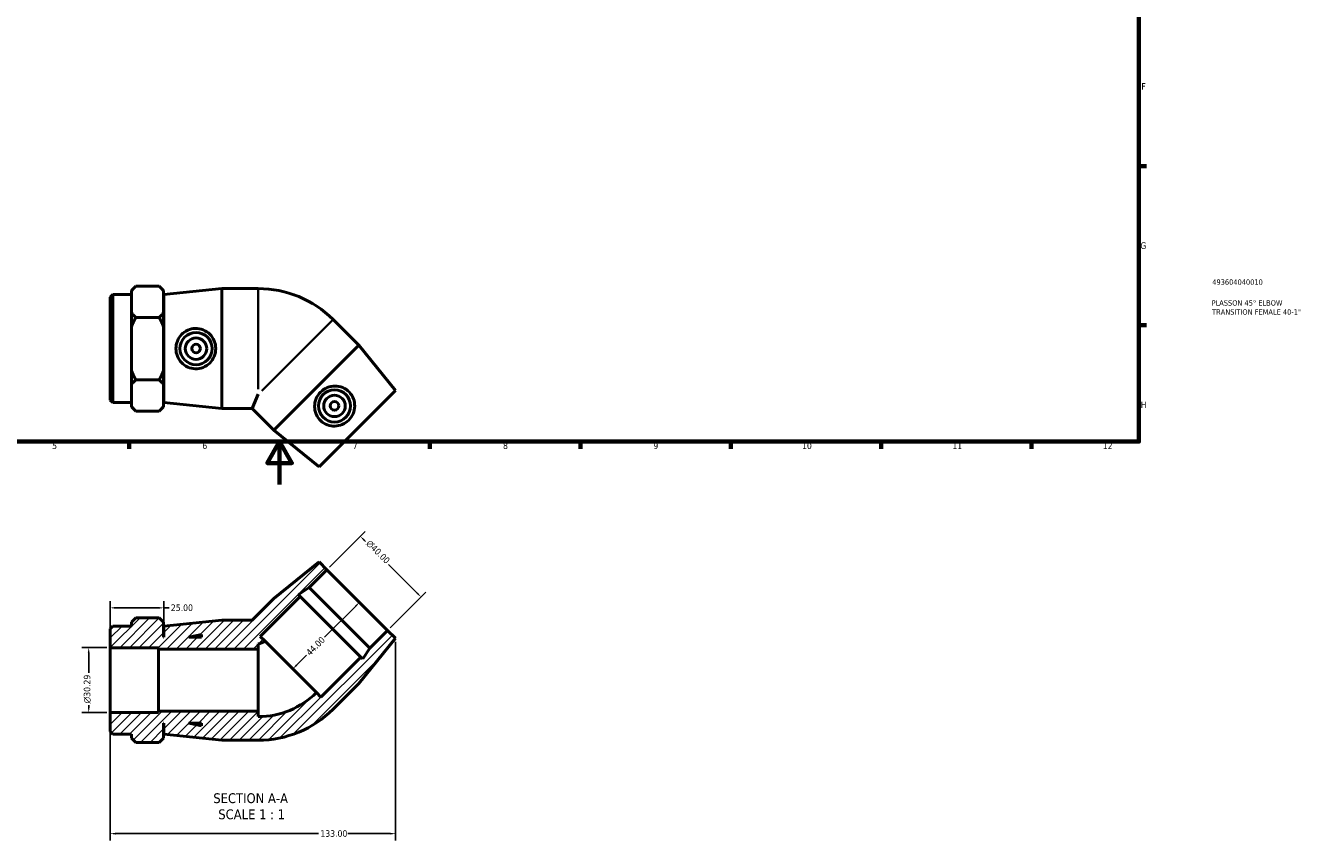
# Model space of a CAD drawing. Header units: millimetres. Extents: x 0 to 897, y -166 to 594.
# Tile 2 of 3: x 302 to 897, y -166 to 214. Entities that reach past the tile are written whole.
import ezdxf

# ---------------------------------------------------------------- set-up
doc = ezdxf.new("R2010")
doc.units = ezdxf.units.MM
for name, color, linetype, lineweight in [('Border (ANSI)', 7, 'Continuous', 70), ('Dimension (ANSI)', 7, 'Continuous', 25), ('Hatch (ANSI)', 7, 'Continuous', 18), ('Symbol (ANSI)', 7, 'Continuous', 25), ('Title (ISO)', 7, 'Continuous', 50), ('Visible (ANSI)', 7, 'Continuous', 50), ('Visible Narrow (ANSI)', 7, 'Continuous', 35)]:
    doc.layers.add(name, color=color, linetype=linetype, lineweight=lineweight)
doc.styles.add('Label Text (ANSI)', font='tahoma.ttf')
doc.styles.add('Note Text (ANSI)', font='tahoma.ttf')
doc.styles.add('Note Text (ISO)', font='tahoma.ttf')
doc.dimstyles.new('Default - mm (ANSI)', dxfattribs={"dimtxt": 3.048, "dimasz": 2.5, "dimexe": 3.175, "dimexo": 1.6002, "dimgap": 0.8, "dimtad": 0, "dimtoh": 1, "dimrnd": 1e-08, "dimzin": 4, "dimdsep": 46, "dimtxsty": 'Note Text (ANSI)', "dimcen": 0.09, "dimdle": 10, "dimclrd": 256, "dimclre": 256, "dimclrt": 230, "dimadec": 1, "dimazin": 1, "dimtfac": 1, "dimtofl": 0, "dimtmove": 0, "dimatfit": 3, "dimfxl": 1, "dimtolj": 1, "dimtzin": 4, "dimlwd": -1, "dimlwe": -1, "dimarcsym": 0})

# ---------------------------------------------------------------- blocks, each defined once
blk = doc.blocks.new('Borders Default Border')
at = {"layer": 'Border (ANSI)'}
for p, q in [((821, 148.5), (824.45, 148.5)), ((821, 74.25), (824.45, 74.25)), ((350.42, 20), (350.42, 16.55)), ((490.58, 20), (490.58, 16.55)), ((560.67, 20), (560.67, 16.55)), ((630.75, 20), (630.75, 16.55)), ((700.83, 20), (700.83, 16.55)), ((770.92, 20), (770.92, 16.55))]:
    blk.add_line(p, q, dxfattribs=at)
at = {"layer": 'Border (ANSI)', "flags": 128}
for points in [[(20, 20), (20, 574), (821, 574), (821, 20), (20, 20)], [(420.5, 0), (420.5, 20), (414.73, 10), (426.27, 10), (420.5, 20)]]:
    blk.add_lwpolyline(points, dxfattribs=at)
at = {"layer": 'Border (ANSI)', "color": 230, "true_color": 0xff0080, "attachment_point": 7, "style": 'Note Text (ANSI)'}
for s, insert, char_height in [('F', (822.14, 184.1), 3.05), ('G', (821.66, 109.79), 3.05), ('H', (821.81, 35.6), 3.05), ('5', (314.48, 16.49), 3.05), ('6', (384.49, 16.49), 3.05), ('7', (454.6, 16.55), 3.05), ('8', (524.63, 16.48), 3.05), ('9', (594.7, 16.49), 3.05), ('10', (663.96, 16.49), 3.048), ('11', (734.04, 16.55), 3.048), ('12', (804.13, 16.55), 3.048)]:
    blk.add_mtext(s, dxfattribs=dict(at, insert=insert, char_height=char_height))
blk = doc.blocks.new('Title Blocks ISO')
at = {"layer": 'Title (ISO)', "color": 232, "true_color": 0xca0064, "style": 'Note Text (ISO)'}
for tag, p in [('PART_NUMBER_001', (34.16, 73.13)), ('DESCRIPTION_001', (33.84, 63.4)), ('DESCRIPTION_002', (34.09, 59.18))]:
    blk.add_attdef(tag, p, '', height=2.5, dxfattribs=at)
blk = doc.blocks.new('*D7')
at = {"layer": 'Defpoints', "color": 0, "transparency": 16777216}
for p in [(341.53, -76.09), (331.53, -106.38), (341.53, -106.38)]:
    blk.add_point(p, dxfattribs=at)
at = {"layer": 'Dimension (ANSI)', "transparency": 16777216}
for p, q in [((339.93, -76.09), (328.36, -76.09)), ((331.53, -78.59), (331.53, -87.8)), ((339.93, -106.38), (328.36, -106.38)), ((331.53, -103.88), (331.53, -102.94))]:
    blk.add_line(p, q, dxfattribs=at)
for points in [[(331.11, -78.59), (331.95, -78.59), (331.53, -76.09)], [(331.11, -103.88), (331.95, -103.88), (331.53, -106.38)]]:
    blk.add_solid(points, dxfattribs=at)
at = {"layer": 'Dimension (ANSI)', "color": 230, "true_color": 0xff0080, "transparency": 16777216, "insert": (329.24, -102.14), "char_height": 3.048, "attachment_point": 1, "rotation": 90, "style": 'Note Text (ANSI)'}
blk.add_mtext('\\A1;\\fAIGDT|b0|i0;\\H3.0480;\\ln\\fTahoma|b0|i0;\\H3.0480;30.29', dxfattribs=at)
blk = doc.blocks.new('*D8')
at = {"layer": 'Defpoints', "color": 0, "transparency": 16777216}
for p in [(458.13, -24.18), (442.57, -39.74), (470.85, -68.03)]:
    blk.add_point(p, dxfattribs=at)
at = {"layer": 'Dimension (ANSI)', "transparency": 16777216}
for p, q in [((443.7, -38.61), (460.38, -21.93)), ((459.9, -25.95), (460.57, -26.62)), ((484.65, -50.7), (471.28, -37.32)), ((471.99, -66.89), (488.66, -50.22))]:
    blk.add_line(p, q, dxfattribs=at)
for points in [[(460.19, -25.65), (459.61, -26.24), (458.13, -24.18)], [(484.94, -50.4), (484.35, -50.99), (486.42, -52.46)]]:
    blk.add_solid(points, dxfattribs=at)
at = {"layer": 'Dimension (ANSI)', "color": 230, "true_color": 0xff0080, "transparency": 16777216, "insert": (462.75, -25.56), "char_height": 3.048, "attachment_point": 1, "rotation": 315, "style": 'Note Text (ANSI)'}
blk.add_mtext('\\A1;\\fAIGDT|b0|i0;\\H3.0480;\\ln\\fTahoma|b0|i0;\\H3.0480;40.00', dxfattribs=at)
blk = doc.blocks.new('*D9')
at = {"layer": 'Defpoints', "color": 0, "transparency": 16777216}
for p in [(456.71, -53.88), (425.6, -85), (426.63, -86.03)]:
    blk.add_point(p, dxfattribs=at)
at = {"layer": 'Dimension (ANSI)', "transparency": 16777216}
for p, q in [((455.98, -56.68), (441.4, -71.26)), ((428.4, -84.26), (433.08, -79.58))]:
    blk.add_line(p, q, dxfattribs=at)
for points in [[(455.68, -56.39), (456.27, -56.98), (457.75, -54.92)], [(428.11, -83.97), (428.69, -84.56), (426.63, -86.03)]]:
    blk.add_solid(points, dxfattribs=at)
at = {"layer": 'Dimension (ANSI)', "color": 230, "true_color": 0xff0080, "transparency": 16777216, "insert": (432.52, -77.9), "char_height": 3.048, "attachment_point": 1, "rotation": 45, "style": 'Note Text (ANSI)'}
blk.add_mtext('\\A1;44.00', dxfattribs=at)
blk = doc.blocks.new('*D10')
at = {"layer": 'Defpoints', "color": 0, "transparency": 16777216}
for p in [(474.53, -71.7), (341.53, -106.38), (474.53, -162.82)]:
    blk.add_point(p, dxfattribs=at)
at = {"layer": 'Dimension (ANSI)', "transparency": 16777216}
for p, q in [((474.53, -73.3), (474.53, -165.99)), ((341.53, -107.98), (341.53, -165.99)), ((344.03, -162.82), (438.69, -162.82)), ((472.03, -162.82), (452.37, -162.82))]:
    blk.add_line(p, q, dxfattribs=at)
for points in [[(344.03, -162.4), (344.03, -163.24), (341.53, -162.82)], [(472.03, -162.4), (472.03, -163.24), (474.53, -162.82)]]:
    blk.add_solid(points, dxfattribs=at)
at = {"layer": 'Dimension (ANSI)', "color": 230, "true_color": 0xff0080, "transparency": 16777216, "insert": (439.49, -161.23), "char_height": 3.048, "attachment_point": 1, "style": 'Note Text (ANSI)'}
blk.add_mtext('\\A1;133.00', dxfattribs=at)
blk = doc.blocks.new('*D11')
at = {"layer": 'Defpoints', "color": 0, "transparency": 16777216}
for p in [(366.53, -57.52), (366.53, -66.04), (341.53, -76.09)]:
    blk.add_point(p, dxfattribs=at)
at = {"layer": 'Dimension (ANSI)', "transparency": 16777216}
for p, q in [((341.53, -74.49), (341.53, -54.35)), ((344.03, -57.52), (364.03, -57.52)), ((366.53, -64.44), (366.53, -54.35)), ((366.53, -57.52), (369.03, -57.52))]:
    blk.add_line(p, q, dxfattribs=at)
for points in [[(344.03, -57.1), (344.03, -57.94), (341.53, -57.52)], [(364.03, -57.1), (364.03, -57.94), (366.53, -57.52)]]:
    blk.add_solid(points, dxfattribs=at)
at = {"layer": 'Dimension (ANSI)', "color": 230, "true_color": 0xff0080, "transparency": 16777216, "insert": (369.83, -55.93), "char_height": 3.048, "attachment_point": 1, "style": 'Note Text (ANSI)'}
blk.add_mtext('\\A1;25.00', dxfattribs=at)

msp = doc.modelspace()

# ---------------------------------------------------------------- hatches: boundary and pattern name
at = {"layer": 'Hatch (ANSI)'}
h = msp.add_hatch(dxfattribs=at)
h.set_pattern_fill('ANSI31', color=256, scale=25.4, style=0)
h.set_pattern_definition([(45, (0, 0), (-2.245064, 2.245064), [])])
edge = h.paths.add_edge_path()
edge.add_ellipse((410.531, -69.928), major_axis=(0, -49.31), ratio=1, start_angle=0, end_angle=45)
edge.add_line((445.398, -104.796), (457.419, -92.775))
edge.add_line((457.419, -92.775), (474.531, -71.703))
edge.add_line((474.531, -71.703), (470.854, -68.026))
edge.add_line((470.854, -68.026), (462.558, -76.323))
edge.add_line((462.558, -76.323), (459.291, -81.353))
edge.add_line((459.291, -81.353), (458.409, -80.471))
edge.add_line((458.409, -80.471), (439.742, -99.139))
edge.add_line((439.742, -99.139), (437.62, -97.017))
edge.add_ellipse((410.531, -69.928), major_axis=(27.089, -27.089), ratio=1, start_angle=315, end_angle=360, ccw=False)
edge.add_line((410.531, -108.238), (410.531, -105.738))
edge.add_line((410.531, -105.738), (364.031, -105.738))
edge.add_line((364.031, -105.738), (364.031, -106.384))
edge.add_line((364.031, -106.384), (341.531, -106.384))
edge.add_line((341.531, -106.384), (341.531, -115.238))
edge.add_line((341.531, -115.238), (342.731, -116.438))
edge.add_line((342.731, -116.438), (351.431, -116.438))
edge.add_line((351.431, -116.438), (351.431, -118.337))
edge.add_line((351.431, -118.337), (353.431, -120.337))
edge.add_line((353.431, -120.337), (364.431, -120.337))
edge.add_line((364.431, -120.337), (366.431, -118.337))
edge.add_line((366.431, -118.337), (366.431, -111.238))
edge.add_line((366.431, -111.238), (366.531, -111.238))
edge.add_line((366.531, -111.238), (366.531, -116.438))
edge.add_line((366.531, -116.438), (393.531, -119.238))
edge.add_line((393.531, -119.238), (410.531, -119.238))
h.paths.add_polyline_path([(384.131, -112.485), (378.265, -111.238), (384.131, -111.238)], flags=0)
edge = h.paths.add_edge_path()
edge.add_line((417.821, -53.177), (407.76, -63.238))
edge.add_line((407.76, -63.238), (393.531, -63.238))
edge.add_line((393.531, -63.238), (366.531, -66.038))
edge.add_line((366.531, -66.038), (366.531, -71.238))
edge.add_line((366.531, -71.238), (366.431, -71.238))
edge.add_line((366.431, -71.238), (366.431, -64.14))
edge.add_line((366.431, -64.14), (364.431, -62.14))
edge.add_line((364.431, -62.14), (353.431, -62.14))
edge.add_line((353.431, -62.14), (351.431, -64.14))
edge.add_line((351.431, -64.14), (351.431, -66.038))
edge.add_line((351.431, -66.038), (342.731, -66.038))
edge.add_line((342.731, -66.038), (341.531, -67.238))
edge.add_line((341.531, -67.238), (341.531, -76.093))
edge.add_line((341.531, -76.093), (364.031, -76.093))
edge.add_line((364.031, -76.093), (364.031, -76.738))
edge.add_line((364.031, -76.738), (410.531, -76.738))
edge.add_line((410.531, -76.738), (410.531, -74.238))
edge.add_ellipse((410.531, -69.928), major_axis=(0, -4.31), ratio=1, start_angle=0, end_angle=45)
edge.add_line((413.579, -72.976), (411.457, -70.854))
edge.add_line((411.457, -70.854), (430.125, -52.187))
edge.add_line((430.125, -52.187), (429.243, -51.305))
edge.add_line((429.243, -51.305), (434.273, -48.039))
edge.add_line((434.273, -48.039), (442.57, -39.742))
edge.add_line((442.57, -39.742), (438.893, -36.065))
edge.add_line((438.893, -36.065), (417.821, -53.177))
h.paths.add_polyline_path([(378.265, -71.238), (384.131, -69.991), (384.131, -71.238)], flags=0)

# ---------------------------------------------------------------- linework, layer by layer
at = {"layer": 'Visible (ANSI)'}
for p, q in [((351.431, 90.45), (353.431, 92.45)), ((351.431, 90.45), (351.431, 90.158)), ((351.431, 85.175), (351.431, 90.158)), ((364.431, 92.45), (353.431, 92.45)), ((366.431, 90.45), (364.431, 92.45)), ((366.431, 90.158), (366.431, 90.45)), ((366.431, 80.193), (366.431, 90.158)), ((366.531, 88.552), (393.531, 91.352)), ((393.531, 35.352), (393.531, 91.352)), ((393.531, 91.352), (410.531, 91.352)), ((341.531, 87.352), (342.731, 88.552)), ((341.531, 39.352), (341.531, 87.352)), ((342.731, 88.552), (342.731, 38.152)), ((342.731, 88.552), (351.431, 88.552)), ((351.431, 80.193), (351.431, 85.175)), ((366.431, 83.352), (366.531, 83.352)), ((366.531, 38.152), (366.531, 88.552)), ((351.431, 80.193), (351.431, 73.316)), ((364.431, 77.901), (353.431, 77.901)), ((366.431, 73.316), (366.431, 80.193)), ((351.431, 63.352), (351.431, 73.316)), ((366.431, 53.387), (366.431, 73.316)), ((457.419, 64.888), (445.398, 76.909)), ((351.431, 53.387), (351.431, 63.352)), ((457.419, 64.888), (417.821, 25.29)), ((474.531, 43.817), (457.419, 64.888)), ((351.431, 53.387), (351.431, 46.51)), ((364.431, 48.802), (353.431, 48.802)), ((366.431, 46.51), (366.431, 53.387)), ((351.431, 41.528), (351.431, 46.51)), ((366.431, 36.546), (366.431, 46.51)), ((366.431, 43.352), (366.531, 43.352)), ((410.531, 42.042), (407.76, 35.352)), ((474.531, 43.817), (438.893, 8.178)), ((341.531, 39.352), (342.731, 38.152)), ((342.731, 38.152), (351.431, 38.152)), ((351.431, 36.546), (351.431, 41.528)), ((351.431, 36.546), (351.431, 36.253)), ((351.431, 36.253), (353.431, 34.253)), ((366.431, 36.253), (364.431, 34.253)), ((366.431, 36.253), (366.431, 36.546)), ((366.531, 38.152), (393.531, 35.352)), ((364.431, 34.253), (353.431, 34.253)), ((393.531, 35.352), (407.76, 35.352)), ((417.821, 25.29), (407.76, 35.352)), ((438.893, 8.178), (417.821, 25.29)), ((438.893, -36.065), (417.821, -53.177)), ((434.273, -48.039), (442.57, -39.742)), ((442.57, -39.742), (438.893, -36.065)), ((442.57, -39.742), (470.854, -68.026)), ((417.821, -53.177), (407.76, -63.238)), ((411.457, -70.854), (430.125, -52.187)), ((429.243, -51.305), (434.273, -48.039)), ((430.125, -52.187), (429.243, -51.305)), ((430.125, -52.187), (458.409, -80.471)), ((434.273, -48.039), (462.558, -76.323)), ((353.431, -62.14), (351.431, -64.14)), ((351.431, -64.14), (351.431, -66.038)), ((364.431, -62.14), (353.431, -62.14)), ((366.431, -64.14), (364.431, -62.14)), ((366.431, -71.238), (366.431, -64.14)), ((393.531, -63.238), (366.531, -66.038)), ((407.76, -63.238), (393.531, -63.238)), ((342.731, -66.038), (341.531, -67.238)), ((341.531, -67.238), (341.531, -76.093)), ((351.431, -66.038), (342.731, -66.038)), ((366.531, -71.238), (366.431, -71.238)), ((366.531, -66.038), (366.531, -71.238)), ((378.265, -71.238), (384.131, -69.991)), ((384.131, -71.238), (378.265, -71.238)), ((384.131, -69.991), (384.131, -71.238)), ((413.579, -72.976), (411.457, -70.854)), ((470.854, -68.026), (462.558, -76.323)), ((474.531, -71.703), (470.854, -68.026)), ((341.531, -76.093), (364.031, -76.093)), ((341.531, -106.384), (341.531, -76.093)), ((364.031, -76.093), (364.031, -76.738)), ((364.031, -76.738), (410.531, -76.738)), ((364.031, -105.738), (364.031, -76.738)), ((410.531, -76.738), (410.531, -74.238)), ((410.531, -105.738), (410.531, -76.738)), ((413.579, -72.976), (437.62, -97.017)), ((457.419, -92.775), (474.531, -71.703)), ((462.558, -76.323), (459.291, -81.353)), ((458.409, -80.471), (439.742, -99.139)), ((459.291, -81.353), (458.409, -80.471)), ((445.398, -104.796), (457.419, -92.775)), ((439.742, -99.139), (437.62, -97.017)), ((364.031, -106.384), (341.531, -106.384)), ((341.531, -106.384), (341.531, -115.238)), ((410.531, -105.738), (364.031, -105.738)), ((364.031, -105.738), (364.031, -106.384)), ((410.531, -108.238), (410.531, -105.738)), ((366.431, -118.337), (366.431, -111.238)), ((366.431, -111.238), (366.531, -111.238)), ((366.531, -111.238), (366.531, -116.438)), ((384.131, -112.485), (378.265, -111.238)), ((378.265, -111.238), (384.131, -111.238)), ((384.131, -111.238), (384.131, -112.485)), ((341.531, -115.238), (342.731, -116.438)), ((342.731, -116.438), (351.431, -116.438)), ((351.431, -116.438), (351.431, -118.337)), ((351.431, -118.337), (353.431, -120.337)), ((364.431, -120.337), (366.431, -118.337)), ((366.531, -116.438), (393.531, -119.238)), ((364.431, -120.337), (353.431, -120.337)), ((393.531, -119.238), (410.531, -119.238))]:
    msp.add_line(p, q, dxfattribs=at)
for centre, radius in [((381.558, 63.352), 7.5), ((381.558, 63.352), 5), ((381.558, 63.352), 2), ((446.087, 36.623), 7.5), ((446.087, 36.623), 5), ((446.087, 36.623), 2)]:
    msp.add_circle(centre, radius, dxfattribs=at)
for centre, radius, start, end in [((410.531, 42.042), 49.31, 45, 90), ((410.531, -69.928), 4.31, 270, 315), ((410.531, -69.928), 38.31, 270, 315), ((410.531, -69.928), 49.31, 270, 315)]:
    msp.add_arc(centre, radius, start, end, dxfattribs=at)
for points in [[(353.431, 92.45), (352.244, 91.263), (351.431, 90.158)], [(366.431, 90.158), (365.618, 91.263), (364.431, 92.45)], [(351.431, 80.193), (352.244, 79.088), (353.431, 77.901)], [(353.431, 77.901), (352.244, 75.527), (351.431, 73.316)], [(364.431, 77.901), (365.618, 79.088), (366.431, 80.193)], [(366.431, 73.316), (365.618, 75.527), (364.431, 77.901)], [(351.431, 53.387), (352.244, 51.176), (353.431, 48.802)], [(353.431, 48.802), (352.244, 47.615), (351.431, 46.51)], [(364.431, 48.802), (365.618, 51.176), (366.431, 53.387)], [(366.431, 46.51), (365.618, 47.615), (364.431, 48.802)], [(351.431, 36.546), (352.244, 35.44), (353.431, 34.253)], [(364.431, 34.253), (365.618, 35.44), (366.431, 36.546)]]:
    msp.add_rational_spline(points, [1, 1.0033449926, 1], degree=2, dxfattribs=at)
for points in [[(381.134, 53.936), (379.995, 53.978), (378.786, 54.25), (376.578, 55.255), (375.58, 55.987), (374.008, 57.646), (373.327, 58.689), (372.424, 60.964), (372.202, 62.196), (372.202, 64.507), (372.424, 65.739), (373.327, 68.014), (374.008, 69.057), (375.58, 70.716), (376.578, 71.448), (378.786, 72.453), (379.995, 72.725), (382.368, 72.812), (383.67, 72.594), (386.047, 71.645), (387.124, 70.914), (388.804, 69.234), (389.53, 68.178), (390.501, 65.843), (390.746, 64.562), (390.746, 62.141), (390.501, 60.86), (389.53, 58.525), (388.804, 57.469), (387.124, 55.789), (386.047, 55.058), (383.67, 54.109), (382.368, 53.891), (381.134, 53.936)], [(453.044, 42.981), (453.82, 42.146), (454.483, 41.098), (455.333, 38.827), (455.521, 37.603), (455.46, 35.319), (455.204, 34.099), (454.234, 31.852), (453.519, 30.824), (451.885, 29.191), (450.857, 28.476), (448.61, 27.506), (447.391, 27.25), (445.106, 27.189), (443.883, 27.377), (441.611, 28.227), (440.564, 28.89), (438.824, 30.506), (438.058, 31.581), (437.048, 33.933), (436.804, 35.211), (436.803, 37.587), (437.036, 38.847), (438.001, 41.185), (438.734, 42.264), (440.446, 43.976), (441.524, 44.709), (443.862, 45.673), (445.122, 45.907), (447.498, 45.906), (448.777, 45.661), (451.129, 44.652), (452.203, 43.885), (453.044, 42.981)]]:
    msp.add_open_spline(points, degree=3, knots=[0, 0, 0, 0, 0.3435416, 0.3435416, 0.6870833, 0.6870833, 1.0336565, 1.0336565, 1.3802298, 1.3802298, 1.7268031, 1.7268031, 2.0733763, 2.0733763, 2.416918, 2.416918, 2.7604596, 2.7604596, 3.1327612, 3.1327612, 3.5050628, 3.5050628, 3.8682146, 3.8682146, 4.2313665, 4.2313665, 4.5945183, 4.5945183, 4.9576701, 4.9576701, 5.3299717, 5.3299717, 5.7022733, 5.7022733, 5.7022733, 5.7022733], dxfattribs=at)
at = {"layer": 'Visible Narrow (ANSI)'}
for p, q in [((410.531, 44.406), (410.531, 91.144)), ((445.252, 76.763), (412.203, 43.714))]:
    msp.add_line(p, q, dxfattribs=at)

# ---------------------------------------------------------------- block references
msp.add_blockref('Borders Default Border', (0, 0))
msp.add_blockref('Title Blocks ISO', (821, 20)).add_auto_attribs({'PART_NUMBER_001': '493604040010', 'DESCRIPTION_001': 'PLASSON 45° ELBOW', 'DESCRIPTION_002': 'TRANSITION FEMALE 40-1"'})

# ---------------------------------------------------------------- texts
at = {"layer": 'Symbol (ANSI)', "char_height": 4.572, "attachment_point": 7, "style": 'Label Text (ANSI)'}
for s, insert in [('SECTION A-A', (389.607, -148.649)), ('SCALE 1 : 1', (391.926, -156.162))]:
    msp.add_mtext(s, dxfattribs=dict(at, insert=insert))

# ---------------------------------------------------------------- dimensions: what is measured, and where the dimension line sits
at = {"layer": 'Dimension (ANSI)'}
for base, p1, p2, angle, picture, middle in [((458.132, -24.18), (470.854, -68.026), (442.57, -39.742), 315, '*D8', (465.922, -31.97)), ((331.531, -106.384), (341.531, -76.093), (341.531, -106.384), 90, '*D7', (331.531, -95.366))]:
    dim = msp.add_linear_dim(base=base, p1=p1, p2=p2, angle=angle, text='\\fAIGDT|b0|i0;\\H3.0480;\\ln\\fTahoma|b0|i0;\\H3.0480;<>', dimstyle='Default - mm (ANSI)', override={"dimtoh": 0, "dimdec": 2, "dimtp": 0, "dimtm": 0, "dimtdec": 2, "dimatfit": 1}, dxfattribs=at)
    dim.commit()
    dim.dimension.update_dxf_attribs({"geometry": picture, "text_midpoint": middle, "dimtype": 160})
for base, p1, p2, angle, override, picture, middle in [((366.531, -57.521), (341.531, -76.093), (366.531, -66.038), 180, {"dimtoh": 0, "dimdec": 2, "dimtp": 0, "dimtm": 0, "dimtdec": 2, "dimatfit": 2}, '*D11', (374.846, -57.521)), ((426.632, -86.03), (456.712, -53.884), (425.599, -84.997), 45, {"dimtoh": 0, "dimdec": 2, "dimse1": 1, "dimse2": 1, "dimtp": 0, "dimtm": 0, "dimtdec": 2, "dimatfit": 1}, '*D9', (437.239, -75.423)), ((474.531, -162.82), (341.531, -106.384), (474.531, -71.703), 180, {"dimtoh": 0, "dimdec": 2, "dimtp": 0, "dimtm": 0, "dimtdec": 2, "dimatfit": 1}, '*D10', (445.531, -162.82))]:
    dim = msp.add_linear_dim(base=base, p1=p1, p2=p2, angle=angle, dimstyle='Default - mm (ANSI)', override=override, dxfattribs=at)
    dim.commit()
    dim.dimension.update_dxf_attribs({"geometry": picture, "text_midpoint": middle, "dimtype": 160})

doc.saveas('drawing.dxf')
